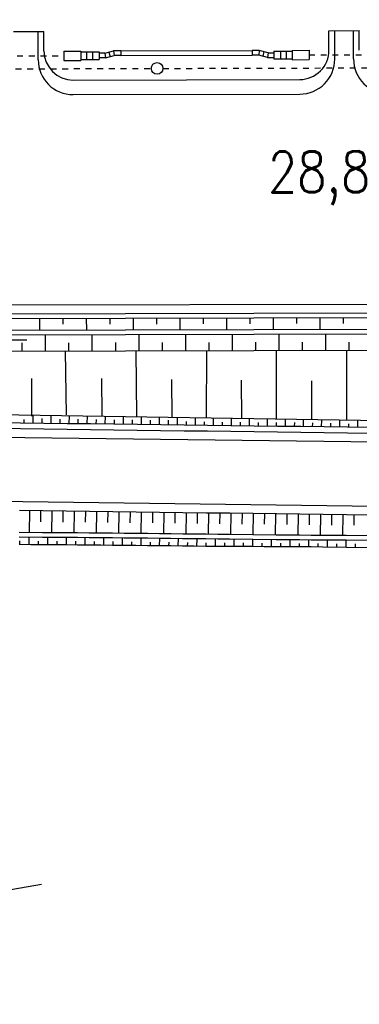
# Model space of a CAD drawing. Extents: x -134 to 1642, y -665 to 1050.
# Tile 30 of 88: x 753 to 782, y 66 to 150. Entities that reach past the tile are written whole.
import ezdxf

# ---------------------------------------------------------------- set-up
doc = ezdxf.new("R2010")
doc.units = 0
doc.header["$LTSCALE"] = 2
doc.header["$MEASUREMENT"] = 0
for name, pattern in [('ACAD_ISO03W100', [0.5, 0.25, -0.25]), ('AUSGEZOGEN', [0]), ('STRICHLINIEX2', [0.5, 0.25, -0.25])]:
    doc.linetypes.add(name, pattern=pattern)
for name, color, linetype in [('Bahnachse', 7, 'CONTINUOUS'), ('Boeschungen', 15, 'CONTINUOUS'), ('Kabelanlagen', 15, 'CONTINUOUS'), ('NZ', 8, 'AUSGEZOGEN'), ('Rinne', 200, 'CONTINUOUS'), ('Tiefenentwaesserung', 15, 'CONTINUOUS'), ('Wegböschungen', 15, 'CONTINUOUS'), ('Wege', 15, 'CONTINUOUS')]:
    doc.layers.add(name, color=color, linetype=linetype)
doc.styles.add('ROMANS', font='romans.shx', dxfattribs={"width": 0.8})

msp = doc.modelspace()

# ---------------------------------------------------------------- hatches: boundary and pattern name
at = {"layer": 'Rinne'}
h = msp.add_hatch(dxfattribs=at)
h.set_pattern_fill('ANSI31', color=256, scale=20, style=0)
edge = h.paths.add_edge_path()
edge.add_arc((275.368, -21751.935), 21947.712, 89.378358, 89.4555825, ccw=False)
edge.add_arc((441.164, -6471.327), 6666.204, 89.2382346, 89.378358, ccw=False)
edge.add_arc((-14330.566, -1117453.652), 1117746.729, 89.236362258, 89.238234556, ccw=False)
edge.add_arc((523.427, -3023.766), 3217.854, 89.201464, 89.236359, ccw=False)
edge.add_arc((555.116, -750.211), 944.078, 86.947295, 89.201464, ccw=False)
edge.add_arc((625.86, 576.328), 384.346, 266.94729, 270.48051)
edge.add_arc((580.862, 5941.795), 5750.002, 270.4805116, 270.6623839)
edge.add_arc((762.642, -9781.389), 9974.234, 90.5242944, 90.662384, ccw=False)
edge.add_arc((2442.173, -193318.226), 193518.754, 90.51436533, 90.52429443, ccw=False)
edge.add_arc((253.376, 50487.94), 50297.236, 270.5143659, 270.5338415)
edge.add_arc((717.25, 703), 510.135, 270.53384, 270.62712)
edge.add_arc((-30540.738, 2856402.629), 2856380.831, 270.627124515, 270.628371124)
edge.add_arc((769.636, 1592.381), 1398.889, 270.628371, 270.993107)
edge.add_arc((599.067, 11432.088), 11240.074, 270.9931067, 271.1217788)
edge.add_arc((275.388, -21749.981), 21944.958, 89.378358, 89.4555885, ccw=False)
edge.add_arc((441.152, -6472.293), 6666.37, 89.2382342, 89.378358, ccw=False)
edge.add_arc((-14329.56, -1117377.592), 1117669.861, 89.236362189, 89.238234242, ccw=False)
edge.add_arc((523.399, -3025.408), 3218.696, 89.201476, 89.236361, ccw=False)
edge.add_arc((555.097, -751.146), 944.214, 86.947292, 89.201476, ccw=False)
edge.add_arc((625.852, 575.592), 384.41, 266.94729, 270.48049)
edge.add_arc((580.849, 5941.868), 5750.874, 270.4804911, 270.6623925)
edge.add_arc((762.68, -9785.498), 9977.542, 90.5242933, 90.6623925, ccw=False)
edge.add_arc((2442.714, -193377.718), 193577.449, 90.51436665, 90.5242933, ccw=False)
edge.add_arc((253.389, 50486.674), 50296.77, 270.514367, 270.533841)
edge.add_arc((717.258, 702.216), 510.151, 270.53384, 270.62712)
edge.add_arc((-30543.476, 2856652.631), 2856631.648, 270.627124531, 270.628371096)
edge.add_arc((769.646, 1591.701), 1399.009, 270.628371, 270.993107)
edge.add_arc((599.068, 11431.925), 11240.712, 270.9931067, 271.1217807)
h = msp.add_hatch(dxfattribs=at)
h.set_pattern_fill('ANSI31', color=256, scale=20, style=0)
edge = h.paths.add_edge_path()
edge.add_arc((639.264, -229.862), 468.994, 97.56045, 98.5249, ccw=False)
edge.add_arc((578.784, 225.815), 9.321, 90.71516, 97.56045, ccw=False)
edge.add_arc((667.449, -6877.287), 7112.976, 90.4538576, 90.7151605, ccw=False)
edge.add_arc((644.044, -3922.606), 4158.203, 90.112101, 90.453858, ccw=False)
edge.add_arc((2970.466, -1192978.703), 1193216.576, 90.108965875, 90.112100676, ccw=False)
edge.add_arc((709.221, -3986.094), 4221.816, 90.056265, 90.108966, ccw=False)
edge.add_line((705.075, 235.72), (793.275, 235.805))
edge.add_arc((682.615, 115104.427), 114868.675, 270.05519655, 270.08324691)
edge.add_arc((860.113, -7060.435), 7296.316, 89.9719489, 90.083247, ccw=False)
edge.add_arc((863.682, 229.302), 6.577, 80.49913, 89.97195, ccw=False)
edge.add_arc((850.919, 153.041), 83.9, 77.8496, 80.49913, ccw=False)
edge.add_arc((867.522, 230.16), 5.014, 71.90569, 77.8496, ccw=False)
edge.add_arc((858.933, 203.871), 32.67, 69.57811, 71.90569, ccw=False)
edge.add_arc((639.264, -229.557), 469.492, 97.56045, 98.52874, ccw=False)
edge.add_arc((578.729, 226.534), 9.402, 90.71401, 97.56045, ccw=False)
edge.add_arc((667.895, -6928.254), 7164.745, 90.4538576, 90.714007, ccw=False)
edge.add_arc((644.026, -3915.105), 4151.502, 90.112098, 90.453858, ccw=False)
edge.add_arc((2972.638, -1194119.305), 1194357.98, 90.10896588, 90.112097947, ccw=False)
edge.add_arc((709.216, -3982.003), 4218.525, 90.056265, 90.108966, ccw=False)
edge.add_line((705.074, 236.52), (793.274, 236.605))
edge.add_arc((681.707, 116046.703), 115810.152, 270.05519674, 270.08297763)
edge.add_arc((860.34, -7298.993), 7535.674, 89.97407, 90.0829777, ccw=False)
edge.add_arc((863.748, 229.962), 6.718, 80.49913, 89.97407, ccw=False)
edge.add_arc((850.571, 151.231), 86.544, 77.86199, 80.49913, ccw=False)
edge.add_arc((867.68, 230.779), 5.177, 71.90569, 77.86199, ccw=False)
edge.add_arc((858.871, 203.818), 33.541, 69.5666, 71.90569, ccw=False)

# ---------------------------------------------------------------- linework, layer by layer
at = {"layer": 'Boeschungen', "linetype": 'Continuous'}
for p, q in [((743.363, 124.543), (790.689, 124.659)), ((754.389, 124.566), (754.392, 123.57)), ((756.389, 124.573), (756.391, 124.075)), ((758.389, 124.576), (758.392, 123.58)), ((760.389, 124.583), (760.391, 124.085)), ((762.389, 124.586), (762.392, 123.59)), ((764.389, 124.593), (764.391, 124.094)), ((766.389, 124.596), (766.392, 123.6)), ((768.389, 124.602), (768.391, 124.104)), ((770.389, 124.605), (770.392, 123.609)), ((772.389, 124.612), (772.391, 124.114)), ((774.389, 124.615), (774.392, 123.619)), ((776.389, 124.622), (776.391, 124.124)), ((778.389, 124.625), (778.392, 123.629)), ((780.389, 124.632), (780.391, 124.134)), ((742.371, 123.156), (791.739, 123.277)), ((742.465, 123.545), (791.633, 123.665)), ((754.903, 121.775), (754.9, 123.187)), ((758.903, 121.785), (758.9, 123.197)), ((762.903, 121.795), (762.9, 123.206)), ((766.903, 121.804), (766.9, 123.216)), ((770.903, 121.814), (770.9, 123.226)), ((774.903, 121.824), (774.9, 123.236)), ((778.903, 121.834), (778.9, 123.246)), ((752.903, 121.77), (752.902, 122.476)), ((756.903, 121.78), (756.902, 122.486)), ((760.903, 121.79), (760.902, 122.496)), ((764.903, 121.8), (764.902, 122.505)), ((768.903, 121.809), (768.902, 122.515)), ((772.903, 121.819), (772.902, 122.525)), ((776.903, 121.829), (776.902, 122.535)), ((780.903, 121.839), (780.902, 122.545)), ((742.008, 121.743), (792.545, 121.867)), ((792.459, 115.648), (743.211, 116.442))]:
    msp.add_line(p, q, dxfattribs=at)
for points in [[(756.693, 116.302), (756.62, 121.779)], [(762.703, 116.183), (762.647, 121.794)], [(768.664, 116.075), (768.714, 121.809)], [(774.663, 115.908), (774.682, 121.824)], [(780.684, 115.838), (780.703, 121.841)], [(753.684, 119.431), (753.683, 116.206)], [(759.691, 119.415), (759.703, 116.267)], [(765.682, 119.326), (765.702, 116.1)], [(771.658, 119.292), (771.663, 115.992)], [(777.679, 119.222), (777.673, 115.873)]]:
    msp.add_lwpolyline(points, dxfattribs=at)
at = {"layer": 'Kabelanlagen', "linetype": 'STRICHLINIEX2'}
for p, q in [((750.466, 147.062), (756.466, 147.076)), ((777.461, 147.14), (783.461, 147.155))]:
    msp.add_line(p, q, dxfattribs=at)
at = {"layer": 'Kabelanlagen', "linetype": 'Continuous'}
for p, q in [((756.465, 147.476), (757.915, 147.48)), ((756.465, 147.476), (756.467, 146.676)), ((757.915, 147.48), (757.917, 146.68)), ((757.915, 147.405), (759.475, 147.408)), ((758.415, 147.406), (758.416, 146.756)), ((758.915, 147.407), (758.916, 146.757)), ((759.475, 147.408), (759.476, 146.758)), ((759.979, 147.285), (759.475, 147.283)), ((760.033, 146.885), (759.476, 146.883)), ((759.979, 147.285), (760.725, 147.486)), ((759.979, 147.285), (760.033, 146.885)), ((760.033, 146.885), (760.779, 147.086)), ((760.327, 147.379), (760.431, 146.992)), ((761.335, 147.488), (760.725, 147.486)), ((760.725, 147.486), (760.779, 147.086)), ((761.336, 147.088), (760.779, 147.086)), ((761.335, 147.501), (772.589, 147.528)), ((761.335, 147.488), (761.336, 147.088)), ((761.336, 147.101), (772.59, 147.128)), ((773.2, 147.529), (772.589, 147.527)), ((772.589, 147.528), (772.59, 147.128)), ((773.148, 147.129), (772.59, 147.127)), ((773.2, 147.53), (773.148, 147.13)), ((773.895, 146.932), (773.148, 147.13)), ((773.947, 147.332), (773.2, 147.53)), ((773.599, 147.424), (773.496, 147.037)), ((773.947, 147.332), (773.895, 146.932)), ((773.895, 146.932), (774.452, 146.933)), ((773.947, 147.332), (774.451, 147.333)), ((774.451, 147.458), (776.011, 147.462)), ((774.451, 147.458), (774.452, 146.808)), ((774.452, 146.808), (776.012, 146.812)), ((775.011, 147.459), (775.012, 146.809)), ((775.511, 147.46), (775.512, 146.81)), ((776.01, 147.537), (777.46, 147.54)), ((776.01, 147.537), (776.012, 146.737)), ((777.46, 147.54), (777.462, 146.74)), ((756.467, 146.676), (757.917, 146.68)), ((757.916, 146.755), (759.476, 146.758)), ((776.012, 146.737), (777.462, 146.74))]:
    msp.add_line(p, q, dxfattribs=at)
at = {"layer": 'NZ'}
msp.add_line((739.78, 73.511), (754.552, 76.115), dxfattribs=at)
at = {"layer": 'Tiefenentwaesserung', "linetype": 'ACAD_ISO03W100'}
for points in [[(739.329, 145.921), (763.948, 145.986)], [(764.948, 145.989), (799.342, 146.081)]]:
    msp.add_lwpolyline(points, dxfattribs=at)
at = {"layer": 'Tiefenentwaesserung', "linetype": 'Continuous'}
msp.add_circle((764.448, 145.988), 0.5, dxfattribs=at)
at = {"layer": 'Wegböschungen', "linetype": 'Continuous'}
for p, q in [((753.069, 115.601), (753.073, 115.923)), ((753.841, 115.591), (753.848, 116.274)), ((754.613, 115.581), (754.617, 115.986)), ((755.384, 115.571), (755.392, 116.257)), ((756.156, 115.562), (756.16, 115.956)), ((756.928, 115.552), (756.935, 116.24)), ((757.7, 115.542), (757.704, 115.931)), ((758.472, 115.532), (758.479, 116.224)), ((759.243, 115.523), (759.248, 115.914)), ((760.015, 115.513), (760.023, 116.207)), ((760.787, 115.503), (760.791, 115.899)), ((761.559, 115.493), (761.566, 116.19)), ((762.331, 115.484), (762.335, 115.883)), ((763.102, 115.474), (763.11, 116.17)), ((763.874, 115.464), (763.878, 115.867)), ((764.646, 115.454), (764.653, 116.139)), ((765.418, 115.445), (765.422, 115.853)), ((766.19, 115.435), (766.196, 116.067)), ((766.961, 115.425), (766.965, 115.753)), ((767.733, 115.415), (767.74, 116.078)), ((768.505, 115.406), (768.508, 115.715)), ((769.277, 115.396), (769.284, 116.047)), ((770.049, 115.386), (770.052, 115.698)), ((770.82, 115.376), (770.827, 116.016)), ((771.592, 115.367), (771.595, 115.682)), ((772.364, 115.357), (772.361, 115.985)), ((773.136, 115.347), (773.139, 115.665)), ((773.907, 115.337), (773.914, 115.954)), ((774.679, 115.328), (774.683, 115.649)), ((775.451, 115.318), (775.447, 115.924)), ((776.223, 115.308), (776.227, 115.652)), ((776.995, 115.298), (776.99, 115.893)), ((777.766, 115.289), (777.77, 115.636)), ((778.538, 115.279), (778.545, 115.868)), ((779.31, 115.269), (779.314, 115.598)), ((780.082, 115.259), (780.088, 115.843)), ((781.625, 115.24), (781.632, 115.818)), ((780.854, 115.25), (780.857, 115.54)), ((754.664, 108.08), (752.664, 108.105)), ((753.516, 108.094), (753.486, 106.223)), ((754.474, 108.082), (754.459, 107.149)), ((756.664, 108.055), (754.664, 108.08)), ((755.432, 108.07), (755.403, 106.21)), ((756.39, 108.058), (756.376, 107.13)), ((758.664, 108.029), (756.664, 108.055)), ((757.349, 108.046), (757.319, 106.195)), ((758.307, 108.034), (758.292, 107.11)), ((760.664, 108.004), (758.664, 108.029)), ((759.265, 108.022), (759.236, 106.178)), ((760.224, 108.01), (760.209, 107.089)), ((762.664, 107.979), (760.664, 108.004)), ((761.182, 107.998), (761.153, 106.161)), ((762.14, 107.985), (762.126, 107.069)), ((764.663, 107.954), (762.664, 107.979)), ((763.098, 107.973), (763.069, 106.144)), ((764.057, 107.961), (764.042, 107.049)), ((766.663, 107.928), (764.663, 107.954)), ((765.015, 107.949), (764.986, 106.125)), ((765.973, 107.937), (765.959, 107.024)), ((768.663, 107.903), (766.663, 107.928)), ((766.931, 107.925), (766.903, 106.099)), ((767.89, 107.913), (767.875, 107.001)), ((770.663, 107.878), (768.663, 107.903)), ((768.848, 107.901), (768.819, 106.081)), ((769.806, 107.889), (769.792, 106.98)), ((772.663, 107.853), (770.663, 107.878)), ((770.764, 107.877), (770.736, 106.06)), ((771.723, 107.864), (771.708, 106.957)), ((772.681, 107.852), (772.652, 106.039)), ((774.663, 107.827), (772.663, 107.853)), ((773.639, 107.84), (773.625, 106.935)), ((774.598, 107.828), (774.569, 106.019)), ((776.662, 107.802), (774.663, 107.827)), ((775.556, 107.816), (775.542, 106.912)), ((776.514, 107.804), (776.486, 105.998)), ((778.662, 107.777), (776.662, 107.802)), ((777.472, 107.792), (777.458, 106.891)), ((778.431, 107.78), (778.402, 105.985)), ((780.662, 107.752), (778.662, 107.777)), ((779.389, 107.768), (779.375, 106.874)), ((780.347, 107.756), (780.319, 105.974)), ((782.662, 107.726), (780.662, 107.752)), ((781.305, 107.743), (781.291, 106.856)), ((754.636, 105.815), (752.636, 105.829)), ((754.641, 106.215), (752.641, 106.229)), ((752.703, 105.191), (752.704, 105.51)), ((753.501, 105.186), (753.504, 105.823)), ((754.299, 105.181), (754.3, 105.499)), ((755.636, 105.808), (754.636, 105.815)), ((755.641, 106.208), (754.641, 106.215)), ((755.097, 105.178), (755.099, 105.812)), ((756.636, 105.801), (755.636, 105.808)), ((756.641, 106.201), (755.641, 106.208)), ((755.895, 105.175), (755.896, 105.491)), ((757.635, 105.792), (756.636, 105.801)), ((757.641, 106.192), (756.641, 106.201)), ((756.693, 105.17), (756.695, 105.8)), ((757.491, 105.163), (757.492, 105.478)), ((758.635, 105.783), (757.635, 105.792)), ((758.641, 106.183), (757.641, 106.192)), ((758.288, 105.154), (758.291, 105.786)), ((760.635, 105.765), (758.635, 105.783)), ((760.64, 106.165), (758.641, 106.183)), ((759.086, 105.146), (759.088, 105.462)), ((759.884, 105.138), (759.887, 105.772)), ((761.635, 105.756), (760.635, 105.765)), ((761.64, 106.156), (760.64, 106.165)), ((760.682, 105.131), (760.683, 105.448)), ((761.48, 105.123), (761.483, 105.758)), ((762.635, 105.748), (761.635, 105.756)), ((762.64, 106.148), (761.64, 106.156)), ((763.635, 105.74), (762.635, 105.748)), ((763.64, 106.14), (762.64, 106.148)), ((763.076, 105.108), (763.078, 105.744)), ((764.635, 105.73), (763.635, 105.74)), ((764.64, 106.13), (763.64, 106.14)), ((765.635, 105.716), (764.635, 105.73)), ((765.64, 106.116), (764.64, 106.13)), ((764.668, 105.092), (764.678, 105.729)), ((766.635, 105.702), (765.635, 105.716)), ((766.64, 106.102), (765.64, 106.116)), ((766.262, 105.067), (766.275, 105.706)), ((767.635, 105.691), (766.635, 105.702)), ((767.64, 106.091), (766.64, 106.102)), ((768.635, 105.682), (767.635, 105.691)), ((768.64, 106.082), (767.64, 106.091)), ((767.861, 105.047), (767.867, 105.689)), ((769.635, 105.672), (768.635, 105.682)), ((769.64, 106.072), (768.64, 106.082)), ((769.459, 105.036), (769.461, 105.674)), ((770.635, 105.661), (769.635, 105.672)), ((770.64, 106.061), (769.64, 106.072)), ((772.635, 105.64), (770.635, 105.661)), ((772.64, 106.04), (770.64, 106.061)), ((771.054, 105.03), (771.057, 105.656)), ((774.635, 105.618), (772.635, 105.64)), ((774.64, 106.018), (772.64, 106.04)), ((772.65, 105.022), (772.653, 105.639)), ((774.246, 105.015), (774.248, 105.622)), ((775.635, 105.607), (774.635, 105.618)), ((775.64, 106.007), (774.64, 106.018)), ((776.635, 105.597), (775.635, 105.607)), ((776.64, 105.997), (775.64, 106.007)), ((775.842, 105.009), (775.844, 105.604)), ((777.635, 105.59), (776.635, 105.597)), ((777.64, 105.99), (776.64, 105.997)), ((777.436, 104.996), (777.442, 105.591)), ((778.635, 105.584), (777.635, 105.59)), ((778.64, 105.984), (777.64, 105.99)), ((780.635, 105.572), (778.635, 105.584)), ((780.64, 105.972), (778.64, 105.984)), ((779.028, 104.976), (779.041, 105.582)), ((780.624, 104.955), (780.637, 105.572)), ((782.635, 105.56), (780.635, 105.572)), ((782.64, 105.96), (780.64, 105.972)), ((753.628, 105.185), (752.628, 105.192)), ((754.628, 105.18), (753.628, 105.185)), ((755.628, 105.176), (754.628, 105.18)), ((756.628, 105.171), (755.628, 105.176)), ((757.627, 105.162), (756.628, 105.171)), ((758.627, 105.15), (757.627, 105.162)), ((759.627, 105.141), (758.627, 105.15)), ((760.627, 105.131), (759.627, 105.141)), ((761.627, 105.122), (760.627, 105.131)), ((762.627, 105.112), (761.627, 105.122)), ((762.278, 105.115), (762.279, 105.433)), ((763.627, 105.104), (762.627, 105.112)), ((764.627, 105.093), (763.627, 105.104)), ((763.872, 105.101), (763.875, 105.419)), ((765.627, 105.077), (764.627, 105.093)), ((765.464, 105.08), (765.471, 105.399)), ((766.627, 105.061), (765.627, 105.077)), ((767.627, 105.049), (766.627, 105.061)), ((767.061, 105.055), (767.066, 105.376)), ((768.627, 105.041), (767.627, 105.049)), ((769.627, 105.036), (768.627, 105.041)), ((768.661, 105.041), (768.662, 105.361)), ((770.627, 105.032), (769.627, 105.036)), ((770.256, 105.033), (770.258, 105.349)), ((772.627, 105.023), (770.627, 105.032)), ((771.852, 105.026), (771.854, 105.337)), ((773.627, 105.018), (772.627, 105.023)), ((773.448, 105.019), (773.449, 105.325)), ((774.627, 105.013), (773.627, 105.018)), ((775.627, 105.01), (774.627, 105.013)), ((775.044, 105.012), (775.045, 105.313)), ((776.627, 105.004), (775.627, 105.01)), ((777.627, 104.994), (776.627, 105.004)), ((776.64, 105.004), (776.641, 105.3)), ((778.627, 104.982), (777.627, 104.994)), ((778.232, 104.987), (778.237, 105.287)), ((780.627, 104.955), (778.627, 104.982)), ((779.826, 104.966), (779.832, 105.271)), ((782.627, 104.929), (780.627, 104.955)), ((781.422, 104.944), (781.428, 105.256))]:
    msp.add_line(p, q, dxfattribs=at)
for points in [[(753.293, 122.717), (750.294, 122.71), (750.293, 123.01), (748.794, 122.707), (750.294, 122.41), (750.294, 122.71)], [(782.757, 115.226), (780.757, 115.251), (778.757, 115.276), (776.757, 115.301), (774.757, 115.327), (772.757, 115.352), (770.758, 115.377), (768.758, 115.402), (766.758, 115.428), (764.758, 115.453), (762.758, 115.478), (760.758, 115.503), (758.759, 115.529), (756.759, 115.554), (754.759, 115.579), (752.759, 115.604), (750.759, 115.63)]]:
    msp.add_lwpolyline(points, dxfattribs=at)
at = {"layer": 'Wege', "linetype": 'Continuous'}
for p, q in [((752.161, 149.138), (754.761, 149.146)), ((754.266, 146.735), (754.261, 149.144)), ((754.765, 147.486), (754.761, 149.146)), ((779.156, 149.217), (781.756, 149.224)), ((779.16, 147.545), (779.156, 149.217)), ((779.662, 146.796), (779.656, 149.218)), ((781.262, 146.799), (781.256, 149.223)), ((781.76, 147.551), (781.756, 149.224)), ((757.271, 144.992), (776.666, 145.038)), ((757.274, 143.742), (776.669, 143.788)), ((744.522, 125.709), (789.522, 125.819)), ((743.775, 124.957), (790.275, 125.071)), ((752.753, 115.105), (750.753, 115.13)), ((754.753, 115.079), (752.753, 115.105)), ((756.752, 115.054), (754.753, 115.079)), ((758.752, 115.029), (756.752, 115.054)), ((760.752, 115.004), (758.752, 115.029)), ((762.752, 114.978), (760.752, 115.004)), ((764.752, 114.953), (762.752, 114.978)), ((766.752, 114.928), (764.752, 114.953)), ((768.751, 114.903), (766.752, 114.928)), ((770.751, 114.877), (768.751, 114.903)), ((772.751, 114.852), (770.751, 114.877)), ((774.751, 114.827), (772.751, 114.852)), ((776.751, 114.801), (774.751, 114.827)), ((778.751, 114.776), (776.751, 114.801)), ((780.75, 114.751), (778.751, 114.776)), ((782.751, 114.726), (780.75, 114.751)), ((783.379, 113.968), (746.889, 114.429)), ((783.31, 108.468), (746.819, 108.929))]:
    msp.add_line(p, q, dxfattribs=at)
for centre, radius, start, end in [((757.265, 147.492), 2.5, 180.14039, 270.13738), ((776.66, 147.538), 2.5, 270.13738, 0.14039), ((776.662, 146.788), 3, 270.13738, 0.14039), ((784.262, 146.807), 3, 180.14039, 270.13738), ((757.266, 146.742), 3, 180.14039, 270.13738)]:
    msp.add_arc(centre, radius, start, end, dxfattribs=at)

# ---------------------------------------------------------------- texts
at = {"layer": 'Bahnachse', "linetype": 'Continuous', "style": 'ROMANS', "oblique": 0, "width": 0.8334}
msp.add_text('28,8', height=3.5, rotation=0.13926, dxfattribs=at).set_placement((773.948, 135.367))

doc.saveas('drawing.dxf')
